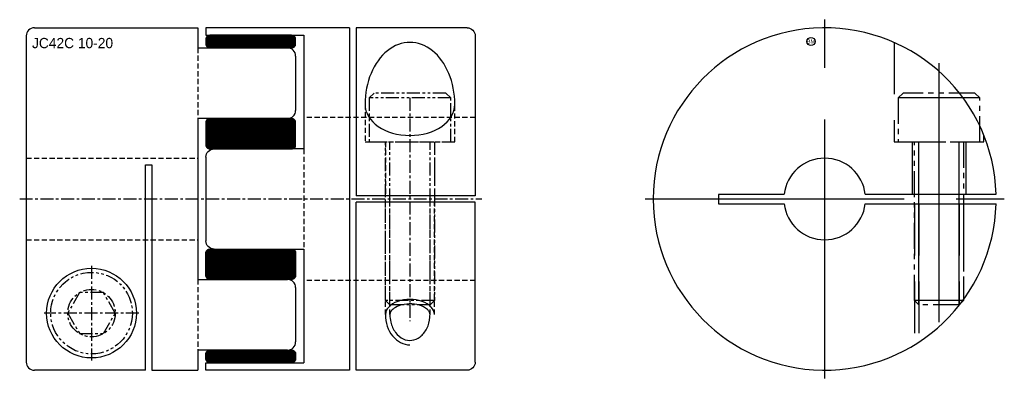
# Model space of a CAD drawing. Extents: x -22 to 99, y -22 to 22.
import ezdxf
from ezdxf.enums import TextEntityAlignment as Align

# ---------------------------------------------------------------- set-up
doc = ezdxf.new("R2010")
doc.units = 0
doc.header["$MEASUREMENT"] = 0
for name, pattern in [('CENTER', [50.8, 31.75, -6.35, 6.35, -6.35]), ('HIDDEN', [9.525, 6.35, -3.175]), ('PHANTOM', [63.5, 31.75, -6.35, 6.35, -6.35, 6.35, -6.35])]:
    doc.linetypes.add(name, pattern=pattern)
doc.layers.get('0').update_dxf_attribs({"linetype": 'CONTINUOUS'})
for name, color, linetype in [('BOM', 6, 'CONTINUOUS'), ('CENTER', 1, 'CENTER'), ('HIDDEN', 2, 'HIDDEN'), ('PHANTOM', 6, 'PHANTOM'), ('THIN', 3, 'CONTINUOUS')]:
    doc.layers.add(name, color=color, linetype=linetype)
pattern_1 = [(225, (-1.419458, -1.035035), (0.008838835, -0.008838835), []), (315, (-1.419458, -1.035035), (0.008838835, 0.008838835), [])]
pattern_2 = [(45, (1.419458, 1.035035), (-0.008838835, 0.008838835), []), (135, (1.419458, 1.035035), (-0.008838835, -0.008838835), [])]

# ---------------------------------------------------------------- blocks, each defined once
blk = doc.blocks.new('MCLBM2')
blk.add_circle((0, 0), 0.5)
blk.add_text('BM', height=0.5).set_placement((0, 0), align=Align.MIDDLE)
at = {"flags": 1}
for tag, p in [('NAME', (0, -1)), ('ENAME', (0, -2)), ('SPEC', (0, -3)), ('MATERIAL', (0, -4)), ('QTY', (0, -5)), ('WEIGHT', (0, -6)), ('PRICE', (0, -7)), ('REMARK', (0, -8)), ('USER1', (0, -9)), ('USER2', (0, -10)), ('USER3', (0, -11)), ('USER4', (0, -12)), ('USER5', (0, -13)), ('USER6', (0, -14))]:
    blk.add_attdef(tag, p, '', height=0.5, dxfattribs=at)

msp = doc.modelspace()

# ---------------------------------------------------------------- hatches: boundary and pattern name
at = {"layer": 'THIN'}
h = msp.add_hatch(dxfattribs=at)
h.set_pattern_fill('ANSI37', color=256, scale=0.1, style=0)
h.set_pattern_definition(pattern_2)
edge = h.paths.add_edge_path()
edge.add_line((1.5, 18.54), (11.5, 18.54))
edge.add_arc((11.5, 19.04), 0.5, 270, 360)
edge.add_line((12, 19.04), (12, 19.58))
edge.add_arc((11.5, 19.58), 0.5, 0, 90)
edge.add_line((11.5, 20.08), (1.5, 20.08))
edge.add_arc((1.5, 19.58), 0.5, 90, 180)
edge.add_line((1, 19.58), (1, 19.04))
edge.add_arc((1.5, 19.04), 0.5, 180, 270)
h = msp.add_hatch(dxfattribs=at)
h.set_pattern_fill('ANSI37', color=256, scale=0.1, style=0)
h.set_pattern_definition(pattern_2)
edge = h.paths.add_edge_path()
edge.add_line((1.5, 6.14), (11.5, 6.14))
edge.add_arc((11.5, 6.64), 0.5, 270, 360)
edge.add_line((12, 6.64), (12, 9.36))
edge.add_arc((11.5, 9.36), 0.5, 0, 90)
edge.add_line((11.5, 9.86), (1.5, 9.86))
edge.add_arc((1.5, 9.36), 0.5, 90, 180)
edge.add_line((1, 9.36), (1, 6.64))
edge.add_arc((1.5, 6.64), 0.5, 180, 270)
at = {"layer": 'THIN', "extrusion": (-2.99932e-32, -1.22461e-16, -1)}
h = msp.add_hatch(dxfattribs=at)
h.set_pattern_fill('ANSI37', color=256, scale=0.1, angle=180, style=0)
h.set_pattern_definition(pattern_1)
edge = h.paths.add_edge_path()
edge.add_line((-1.5, -6.14), (-11.5, -6.14))
edge.add_arc((-11.5, -6.64), 0.5, 450, 540)
edge.add_line((-12, -6.64), (-12, -9.36))
edge.add_arc((-11.5, -9.36), 0.5, 180, 270)
edge.add_line((-11.5, -9.86), (-1.5, -9.86))
edge.add_arc((-1.5, -9.36), 0.5, 270, 360)
edge.add_line((-1, -9.36), (-1, -6.64))
edge.add_arc((-1.5, -6.64), 0.5, 360, 450)
h = msp.add_hatch(dxfattribs=at)
h.set_pattern_fill('ANSI37', color=256, scale=0.1, angle=180, style=0)
h.set_pattern_definition(pattern_1)
edge = h.paths.add_edge_path()
edge.add_line((-1.5, -18.54), (-11.5, -18.54))
edge.add_arc((-11.5, -19.04), 0.5, 450, 540)
edge.add_line((-12, -19.04), (-12, -19.58))
edge.add_arc((-11.5, -19.58), 0.5, 180, 270)
edge.add_line((-11.5, -20.08), (-1.5, -20.08))
edge.add_arc((-1.5, -19.58), 0.5, 270, 360)
edge.add_line((-1, -19.58), (-1, -19.04))
edge.add_arc((-1.5, -19.04), 0.5, 360, 450)

# ---------------------------------------------------------------- linework, layer by layer
at = {"ltscale": 0.1}
for p, q in [((-20, 21), (0, 21)), ((0, 21), (0, 18.54)), ((-21, 20), (-21, -20)), ((0, 18.54), (11, 18.54)), ((12, 17.54), (12, 10.86)), ((11, 9.86), (0, 9.86)), ((0, 9.86), (0, -9.86)), ((-6.4, -21), (-6.4, 4.2)), ((-6.4, 4.2), (-5.6, 4.2)), ((-5.6, 4.2), (-5.6, -21)), ((0, -9.86), (11, -9.86)), ((12, -10.86), (12, -17.54)), ((11, -18.54), (0, -18.54)), ((0, -18.54), (0, -21)), ((-6.4, -21), (-20, -21)), ((-5.6, -21), (0, -21))]:
    msp.add_line(p, q, dxfattribs=at)
at = {"ltscale": 0.1, "extrusion": (1.22461e-16, -2.99932e-32, -1)}
for p, q in [((18.6, 21), (1, 21)), ((1, 21), (1, 20.08)), ((18.6, 21), (18.6, -21)), ((33, 21), (19.4, 21)), ((19.4, 21), (19.4, 0.4)), ((1, 20.08), (13, 20.08)), ((13, 20.08), (13, 6.14)), ((34, 20), (34, 0.4)), ((13, 6.14), (2, 6.14)), ((1, 5.14), (1, -5.14)), ((34, 0.4), (19.4, 0.4)), ((34, -0.4), (19.4, -0.4)), ((19.4, -21), (19.4, -0.4)), ((34, -20), (34, -0.4)), ((2, -6.14), (13, -6.14)), ((13, -6.14), (13, -20.08)), ((1, -20.08), (13, -20.08)), ((1, -21), (1, -20.08)), ((18.6, -21), (1, -21)), ((33, -21), (19.4, -21))]:
    msp.add_line(p, q, dxfattribs=at)
for p, q in [((97.79, 0.57), (81.77, 0.57)), ((81.77, -0.58), (97.79, -0.58))]:
    msp.add_line(p, q)
at = {"ltscale": 0.1}
for points in [[(1.5, 18.54), (11.5, 18.54, 0.414214), (12, 19.04), (12, 19.58, 0.414214), (11.5, 20.08), (1.5, 20.08, 0.414214), (1, 19.58), (1, 19.04, 0.414214)], [(1.5, 6.14), (11.5, 6.14, 0.414214), (12, 6.64), (12, 9.36, 0.414214), (11.5, 9.86), (1.5, 9.86, 0.414214), (1, 9.36), (1, 6.64, 0.414214)]]:
    msp.add_lwpolyline(points, format="xyb", close=True, dxfattribs=at)
msp.add_lwpolyline([(71.83, 0.57), (63.8, 0.57), (63.8, -0.58), (71.83, -0.58)])
at = {"ltscale": 0.1, "extrusion": (-2.99932e-32, -1.22461e-16, -1)}
for points in [[(-1.5, -6.14), (-11.5, -6.14, 0.414214), (-12, -6.64), (-12, -9.36, 0.414214), (-11.5, -9.86), (-1.5, -9.86, 0.414214), (-1, -9.36), (-1, -6.64, 0.414214)], [(-1.5, -18.54), (-11.5, -18.54, 0.414214), (-12, -19.04), (-12, -19.58, 0.414214), (-11.5, -20.08), (-1.5, -20.08, 0.414214), (-1, -19.58), (-1, -19.04, 0.414214)]]:
    msp.add_lwpolyline(points, format="xyb", close=True, dxfattribs=at)
at = {"ltscale": 0.1}
msp.add_circle((-13, -14), 5.5, dxfattribs=at)
for centre, start, end in [((-20, 20), 90, 180), ((11, 17.54), 0, 90), ((11, 10.86), 270, 0), ((11, -10.86), 0, 90), ((11, -17.54), 270, 0), ((-20, -20), 180, 270)]:
    msp.add_arc(centre, 1, start, end, dxfattribs=at)
at = {"ltscale": 0.1, "extrusion": (1.22461e-16, -2.99932e-32, -1)}
for centre, start, end in [((-33, 20), 90, 180), ((-2, 5.14), 0, 90), ((-2, -5.14), 270, 0), ((-33, -20), 180, 270)]:
    msp.add_arc(centre, 1, start, end, dxfattribs=at)
for radius, start, end in [(21, 1.569, 358.431), (5, 6.6036, 173.3964), (5, 186.6036, 353.3964)]:
    msp.add_arc((76.8, 0), radius, start, end)
at = {"ltscale": 0.1}
for major_axis, ratio, start_param, end_param in [((0, 7.61), 0.723136, 4.712389, 7.853982), ((5.5, 0), 0.691432, 3.141593, 6.283185)]:
    msp.add_ellipse((26, 11.6), major_axis=major_axis, ratio=ratio, start_param=start_param, end_param=end_param, dxfattribs=at)
for points, knots in [([(28.46, -14.18), (28.46, -14.09), (28.44, -13.99), (28.33, -13.78), (28.25, -13.67), (28.01, -13.44), (27.85, -13.33), (27.36, -13.08), (26.97, -12.96), (26.14, -12.85), (25.7, -12.86), (24.88, -13), (24.51, -13.13), (24, -13.43), (23.83, -13.58), (23.61, -13.86), (23.56, -14), (23.54, -14.14), (23.54, -14.16), (23.54, -14.18)], [0, 0, 0, 0, 0.293052, 0.293052, 0.586104, 0.586104, 0.879155, 0.879155, 1.360629, 1.360629, 1.842102, 1.842102, 2.323575, 2.323575, 2.70054, 2.70054, 3.077506, 3.077506, 3.141593, 3.141593, 3.141593, 3.141593]), ([(23.54, -14.18), (23.54, -14.49), (23.58, -14.8), (23.76, -15.57), (23.96, -16.01), (24.49, -16.72), (24.82, -16.99), (25.5, -17.32), (25.86, -17.38), (26.58, -17.29), (26.93, -17.15), (27.57, -16.65), (27.86, -16.31), (28.28, -15.47), (28.41, -14.98), (28.45, -14.38), (28.46, -14.28), (28.46, -14.18)], [1.570796, 1.570796, 1.570796, 1.570796, 1.8542, 1.8542, 2.315077, 2.315077, 2.775954, 2.775954, 3.23683, 3.23683, 3.697707, 3.697707, 4.158583, 4.158583, 4.61946, 4.61946, 4.712389, 4.712389, 4.712389, 4.712389])]:
    msp.add_open_spline(points, degree=3, knots=knots, dxfattribs=at)
at = {"layer": 'CENTER'}
for p, q in [((76.8, -22), (76.8, 22)), ((90.8, 16.65), (90.8, -16.65)), ((54.8, 0), (98.8, 0))]:
    msp.add_line(p, q, dxfattribs=at)
at = {"layer": 'CENTER', "ltscale": 0.05}
for p, q in [((26, 12.4), (26, -14.98)), ((-21.8, 0), (34.8, 0)), ((-13, -8.2), (-13, -19.8)), ((-7.2, -14), (-18.8, -14))]:
    msp.add_line(p, q, dxfattribs=at)
at = {"layer": 'HIDDEN', "ltscale": 0.1}
for p, q in [((0, 18.54), (0, 9.86)), ((20.5, 11.6), (20.5, 7)), ((31.5, 7), (31.5, 11.6)), ((34, 10), (13, 10)), ((20.5, 7), (31.5, 7)), ((23, 7), (23, 0.4)), ((29, 7), (29, 0.4)), ((-21, 5), (0, 5)), ((23, -14.18), (23, -0.4)), ((23.54, -14.18), (23.54, -0.4)), ((28.46, -14.18), (28.46, -0.4)), ((29, -14.18), (29, -0.4)), ((0, -9.86), (0, -18.54))]:
    msp.add_line(p, q, dxfattribs=at)
at = {"layer": 'HIDDEN', "ltscale": 0.1, "extrusion": (1.22461e-16, -2.99932e-32, -1)}
msp.add_line((13, 6.14), (13, -6.14), dxfattribs=at)
at = {"layer": 'HIDDEN'}
for p, q in [((87.5, 7), (87.5, 0.57)), ((94.1, 7), (94.1, 0.57)), ((87.8, -0.58), (87.8, -17.89)), ((88.34, -0.58), (88.34, -17.54)), ((93.26, -0.58), (93.26, -13.04)), ((93.8, -0.58), (93.8, -12.33))]:
    msp.add_line(p, q, dxfattribs=at)
at = {"layer": 'HIDDEN', "ltscale": 0.1, "extrusion": (-2.99932e-32, -1.22461e-16, -1)}
for p, q in [((-21, -5), (0, -5)), ((34, -10), (13, -10))]:
    msp.add_line(p, q, dxfattribs=at)
at = {"layer": 'HIDDEN'}
msp.add_lwpolyline([(85.3, 19.2), (85.3, 7), (96.3, 7), (96.3, 7.79)], dxfattribs=at)
at = {"layer": 'PHANTOM', "ltscale": 0.05}
for p, q in [((31, 12.4), (21, 12.4)), ((23.54, -13), (23.54, 7)), ((28.46, -13), (28.46, 7)), ((29, -12.46), (23, -12.46))]:
    msp.add_line(p, q, dxfattribs=at)
at = {"layer": 'PHANTOM'}
for p, q in [((95.8, 12.4), (85.8, 12.4)), ((88.34, -13), (88.34, 7)), ((93.26, -13), (93.26, 7)), ((93.8, -12.46), (87.8, -12.46))]:
    msp.add_line(p, q, dxfattribs=at)
at = {"layer": 'PHANTOM', "ltscale": 0.05}
for points in [[(31, 7), (31, 12.4), (30.4, 13), (21.6, 13), (21, 12.4), (21, 7)], [(-10.09, -14), (-11.55, -11.48), (-14.46, -11.48), (-15.91, -14), (-14.46, -16.52), (-11.55, -16.52)]]:
    msp.add_lwpolyline(points, close=True, dxfattribs=at)
at = {"layer": 'PHANTOM', "ltscale": 0.1}
msp.add_lwpolyline([(95.8, 7), (95.8, 12.4), (95.2, 13), (86.4, 13), (85.8, 12.4), (85.8, 7)], close=True, dxfattribs=at)
at = {"layer": 'PHANTOM', "ltscale": 0.05}
msp.add_lwpolyline([(29, 7), (29, -12.46), (28.46, -13), (23.54, -13), (23, -12.46), (23, 7)], dxfattribs=at)
at = {"layer": 'PHANTOM', "ltscale": 0.1}
msp.add_lwpolyline([(93.8, 7), (93.8, -12.46), (93.26, -13), (88.34, -13), (87.8, -12.46), (87.8, 7)], dxfattribs=at)
at = {"layer": 'PHANTOM', "ltscale": 0.05}
for radius in [5, 2.91]:
    msp.add_circle((-13, -14), radius, dxfattribs=at)
at = {"layer": 'THIN', "ltscale": 0.1}
for major_axis, ratio, start_param in [((3, 0), 0.617746, 0), ((0, 3.71), 0.809394, 1.570796)]:
    msp.add_ellipse((26, -14.18), major_axis=major_axis, ratio=ratio, start_param=start_param, end_param=3.141593, dxfattribs=at)

# ---------------------------------------------------------------- block references
at = {"layer": 'BOM'}
msp.add_blockref('MCLBM2', (75.12, 19.32), dxfattribs=at)

# ---------------------------------------------------------------- texts
msp.add_text('JC42C 10-20', height=1.26).set_placement((-20.29, 18.5))

doc.saveas('drawing.dxf')
